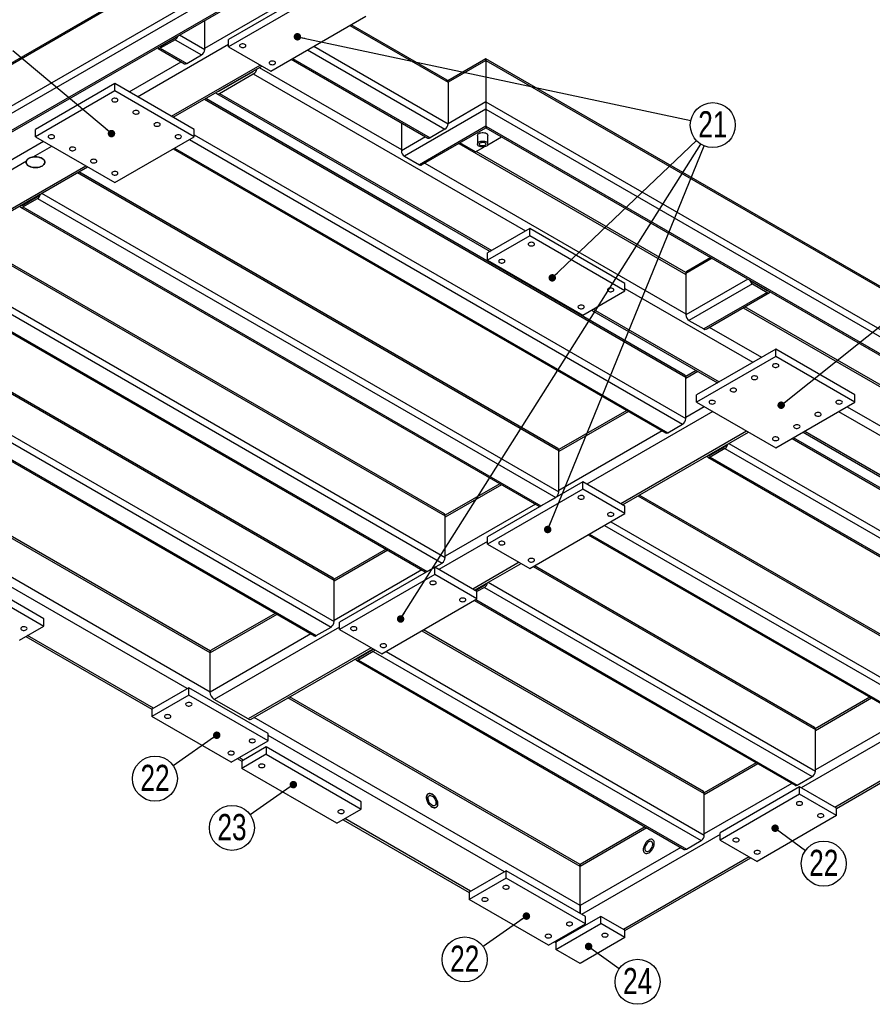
# Model space of a CAD drawing. Header units: millimetres. Extents: x 0 to 841, y 0 to 594.
# Tile 18 of 20: x 640 to 754, y 393 to 525. Entities that reach past the tile are written whole.
import ezdxf

# ---------------------------------------------------------------- set-up
doc = ezdxf.new("R2010")
doc.units = ezdxf.units.MM
doc.layers.add('NOTES', color=6, linetype='Continuous')
doc.layers.add('TRAIT-FORT', color=4, linetype='Continuous', lineweight=25)
doc.styles.add('SLDTEXTSTYLE0', font='TXT', dxfattribs={"width": 0.75})
doc.dimstyles.new('SLDDIMSTYLE2', dxfattribs={"dimtxt": 0.18, "dimasz": 1, "dimexe": 0, "dimexo": 0.0625, "dimgap": 0, "dimtad": 0, "dimtih": 1, "dimtoh": 1, "dimdec": 0, "dimrnd": 1e-09, "dimzin": 0, "dimdsep": 46, "dimtxsty": 'Standard', "dimblk1": 'DOT', "dimblk2": 'DOT', "dimsah": 1, "dimcen": 0.09, "dimadec": 0, "dimazin": 0, "dimtfac": 1, "dimtdec": 0, "dimtofl": 0, "dimtmove": 0, "dimatfit": 3, "dimldrblk": 'DOT', "dimfxl": 1, "dimfrac": 2, "dimtolj": 1, "dimtzin": 0, "dimarcsym": 0})

# ---------------------------------------------------------------- blocks, each defined once
blk = doc.blocks.new('SW_NOTE_29')
at = {"layer": 'NOTES', "color": 0}
blk.add_circle((2.18, 2.07), 3.01, dxfattribs=at)
at = {"layer": 'NOTES', "color": 0, "insert": (2.19, 3.93), "char_height": 3.5, "attachment_point": 2, "style": 'SLDTEXTSTYLE0'}
blk.add_mtext('21', dxfattribs=at)
blk = doc.blocks.new('_Dot')
at = {"color": 0, "linetype": 'ByBlock', "lineweight": -2}
blk.add_line((-0.5, 0), (-1, 0), dxfattribs=at)
at = {"color": 0, "linetype": 'ByBlock', "const_width": 0.5}
blk.add_lwpolyline([(-0.25, 0, 1), (0.25, 0, 1)], format="xyb", close=True, dxfattribs=at)
blk = doc.blocks.new('SW_NOTE_33')
at = {"layer": 'NOTES', "color": 0}
blk.add_circle((2.43, -1.77), 3.01, dxfattribs=at)
at = {"layer": 'NOTES', "color": 0, "insert": (2.44, 0.08), "char_height": 3.5, "attachment_point": 2, "style": 'SLDTEXTSTYLE0'}
blk.add_mtext('22', dxfattribs=at)
blk = doc.blocks.new('SW_NOTE_35')
at = {"layer": 'NOTES', "color": 0}
blk.add_circle((2.44, -1.76), 3.01, dxfattribs=at)
at = {"layer": 'NOTES', "color": 0, "insert": (2.45, 0.09), "char_height": 3.5, "attachment_point": 2, "style": 'SLDTEXTSTYLE0'}
blk.add_mtext('24', dxfattribs=at)
blk = doc.blocks.new('SW_NOTE_36')
at = {"layer": 'NOTES', "color": 0}
blk.add_circle((-2.46, -1.73), 3.01, dxfattribs=at)
at = {"layer": 'NOTES', "color": 0, "insert": (-2.45, 0.12), "char_height": 3.5, "attachment_point": 2, "style": 'SLDTEXTSTYLE0'}
blk.add_mtext('22', dxfattribs=at)
blk = doc.blocks.new('SW_NOTE_37')
at = {"layer": 'NOTES', "color": 0}
blk.add_circle((-2.46, -1.73), 3.01, dxfattribs=at)
at = {"layer": 'NOTES', "color": 0, "insert": (-2.45, 0.12), "char_height": 3.5, "attachment_point": 2, "style": 'SLDTEXTSTYLE0'}
blk.add_mtext('23', dxfattribs=at)
blk = doc.blocks.new('SW_NOTE_38')
at = {"layer": 'NOTES', "color": 0}
blk.add_circle((-2.46, -1.73), 3.01, dxfattribs=at)
at = {"layer": 'NOTES', "color": 0, "insert": (-2.45, 0.12), "char_height": 3.5, "attachment_point": 2, "style": 'SLDTEXTSTYLE0'}
blk.add_mtext('22', dxfattribs=at)

msp = doc.modelspace()

# ---------------------------------------------------------------- linework, layer by layer
at = {"layer": 'TRAIT-FORT', "lineweight": 25}
for p, q in [((670.81, 537.17), (579.6, 484.51)), ((670.81, 537.37), (579.84, 484.86)), ((670.81, 531.62), (579.6, 478.96)), ((670.81, 530.64), (580.44, 478.47)), ((670.81, 528.35), (584.4, 478.47)), ((680.36, 529.29), (667.63, 521.94)), ((680.36, 528.31), (667.63, 520.96)), ((585, 478.61), (670.81, 528.15)), ((664.45, 520.76), (674.03, 526.29)), ((664.45, 520.6), (664.45, 524.47)), ((673.29, 517.7), (686.02, 525.04)), ((683.84, 523.79), (697, 516.2)), ((696.87, 516.47), (684.02, 523.89)), ((658.51, 521), (660.49, 522.15)), ((660.49, 521.9), (658.51, 520.76)), ((660.49, 521.9), (664.02, 519.86)), ((661.09, 522.53), (664.45, 520.6)), ((667.63, 520.96), (667.63, 521.94)), ((655.47, 514.27), (667.63, 521.29)), ((658.21, 520.73), (661.74, 518.69)), ((658.47, 521.02), (658.51, 521)), ((658.51, 520.76), (662.04, 518.72)), ((667.63, 520.96), (673.29, 517.7)), ((678.19, 520.53), (696.57, 509.91)), ((679.04, 521.02), (697, 510.65)), ((662.04, 518.72), (664.02, 519.86)), ((676.03, 519.28), (694.29, 508.74)), ((676.21, 519.38), (694.59, 508.77)), ((702.07, 519.33), (696.96, 516.38)), ((702.07, 519.13), (697, 516.2)), ((805.62, 459.55), (702.07, 519.33)), ((702.07, 519.33), (702.07, 519.13)), ((702.07, 519.13), (702.07, 513.57)), ((702.07, 519.13), (805.87, 459.2)), ((654.34, 514.92), (661.3, 518.94)), ((659.99, 511.66), (671.87, 518.51)), ((660.23, 511.52), (672.11, 518.38)), ((670.91, 517.68), (670.95, 517.66)), ((671.75, 518.17), (690.75, 507.21)), ((666.43, 515.04), (670.95, 517.66)), ((666.43, 514.72), (670.95, 517.33)), ((670.95, 517.33), (707.37, 496.31)), ((652.43, 516.02), (641.82, 509.9)), ((652.43, 515.04), (652.43, 516.02)), ((663.03, 509.9), (652.43, 516.02)), ((666.38, 515.07), (666.43, 515.04)), ((697, 516.2), (697, 510.65)), ((652.43, 515.04), (641.82, 508.92)), ((663.03, 508.92), (652.43, 515.04)), ((664.4, 513.93), (728.79, 476.76)), ((728.67, 477.03), (664.58, 514.03)), ((666.03, 514.68), (702.61, 493.56)), ((666.43, 514.72), (702.84, 493.69)), ((702.07, 512.59), (691.18, 506.31)), ((702.07, 513.57), (697, 510.65)), ((702.07, 513.57), (702.07, 512.59)), ((702.07, 513.57), (805.87, 453.65)), ((702.07, 512.59), (702.07, 510.31)), ((702.07, 512.59), (805.02, 453.16)), ((641.82, 508.92), (641.82, 509.9)), ((663.03, 508.92), (663.03, 509.9)), ((690.75, 510.78), (690.75, 507.04)), ((702.07, 510.31), (693.16, 505.17)), ((693.46, 505.14), (702.07, 510.11)), ((696.57, 509.91), (694.59, 508.77)), ((702.07, 510.31), (702.07, 510.11)), ((702.07, 510.31), (801.06, 453.16)), ((702.07, 510.11), (800.46, 453.3)), ((641.82, 508.92), (652.43, 502.8)), ((652.43, 502.8), (663.03, 508.92)), ((662.4, 508.55), (728.37, 470.47)), ((663.03, 509.17), (728.79, 471.2)), ((693.99, 508.91), (690.75, 507.04)), ((700.92, 509.07), (700.92, 507.93)), ((702.3, 507.83), (704.15, 508.9)), ((702.32, 507.93), (702.32, 509.07)), ((613.54, 491.37), (642.88, 508.31)), ((641.52, 506.22), (644.01, 507.66)), ((660.24, 507.31), (726.09, 469.3)), ((660.42, 507.41), (726.39, 469.32)), ((698.42, 508), (728.79, 490.47)), ((700.65, 506.88), (698.57, 508.09)), ((700.65, 506.88), (701.79, 507.54)), ((691.18, 506.31), (693.16, 505.17)), ((728.81, 490.74), (700.75, 506.93)), ((620.82, 494.27), (640.6, 505.68)), ((625.35, 491.65), (648.54, 505.04)), ((625.58, 491.52), (648.77, 504.91)), ((693.9, 505.39), (728.79, 485.24)), ((647.43, 504.13), (711.82, 466.96)), ((711.7, 467.23), (647.61, 504.23)), ((640.12, 499.78), (642.1, 500.92)), ((640.12, 499.53), (642.1, 500.67)), ((642.1, 500.67), (711.4, 460.67)), ((642.62, 501.36), (711.82, 461.41)), ((639.82, 499.5), (709.12, 459.5)), ((640, 499.85), (640.12, 499.78)), ((640.12, 499.53), (709.42, 459.53)), ((707.94, 496.63), (702.28, 493.37)), ((707.94, 495.65), (707.94, 496.63)), ((720.66, 489.29), (707.94, 496.63)), ((632.23, 495.36), (696.62, 458.18)), ((696.5, 458.46), (632.4, 495.46)), ((707.94, 495.65), (702.28, 492.39)), ((720.66, 488.31), (707.94, 495.65)), ((702.28, 492.39), (702.28, 493.37)), ((732.3, 492.65), (728.79, 490.63)), ((732.12, 492.76), (728.92, 490.91)), ((626.9, 491.9), (696.2, 451.89)), ((627.42, 492.58), (696.62, 452.63)), ((702.28, 492.39), (715.01, 485.04)), ((625.59, 490.16), (693.92, 450.72)), ((625.77, 490.27), (694.22, 450.75)), ((728.79, 490.63), (728.79, 485.08)), ((720.66, 488.31), (720.66, 489.29)), ((737.1, 489.88), (728.79, 485.08)), ((737.7, 489.25), (729.22, 484.35)), ((737.7, 489.49), (739.68, 488.35)), ((737.7, 489.25), (739.68, 488.1)), ((715.01, 485.04), (720.66, 488.31)), ((720.66, 488.63), (737.78, 478.75)), ((739.68, 488.1), (731.2, 483.2)), ((731.5, 483.17), (739.98, 488.07)), ((739.72, 488.37), (739.68, 488.35)), ((618.56, 486.1), (681.77, 449.61)), ((681.65, 449.88), (618.73, 486.2)), ((763.23, 470.86), (736.7, 486.18)), ((716.19, 485.72), (733.02, 476.01)), ((716.42, 485.86), (733.25, 476.14)), ((736.47, 486.04), (766.59, 468.65)), ((729.22, 484.35), (731.2, 483.2)), ((609.77, 482.15), (679.07, 442.15)), ((610.07, 482.18), (679.37, 442.18)), ((612.05, 483.33), (681.35, 443.32)), ((613.75, 483.33), (681.77, 444.06)), ((731.94, 483.43), (738.91, 479.41)), ((740.82, 480.51), (730.21, 474.39)), ((740.82, 479.53), (730.21, 473.41)), ((740.82, 479.53), (740.82, 480.51)), ((751.42, 474.39), (740.82, 480.51)), ((751.42, 473.41), (740.82, 479.53)), ((665.16, 439.85), (600.62, 477.11)), ((665.21, 440.09), (600.85, 477.24)), ((730.16, 477.65), (728.78, 476.86)), ((730.4, 477.52), (728.79, 476.59)), ((728.79, 471.2), (728.79, 476.76)), ((665.16, 434.63), (596.09, 474.5)), ((730.21, 473.41), (730.21, 474.39)), ((751.42, 473.41), (751.42, 474.39)), ((730.21, 473.41), (740.82, 467.28)), ((740.82, 467.28), (751.42, 473.41)), ((662.11, 435.08), (597.98, 472.1)), ((720.89, 472.3), (711.81, 467.06)), ((721.12, 472.16), (711.82, 466.8)), ((732.4, 472.14), (715.57, 462.43)), ((731.27, 472.79), (728.79, 471.37)), ((749.23, 472.14), (766.06, 462.43)), ((750.36, 472.79), (766.59, 463.43)), ((726.39, 469.32), (728.37, 470.47)), ((725.65, 469.55), (711.82, 461.57)), ((736.93, 469.53), (720.1, 459.81)), ((720.33, 459.68), (737.16, 469.39)), ((744.47, 469.39), (761.3, 459.68)), ((744.71, 469.53), (761.53, 459.81)), ((734.54, 467.88), (778.29, 442.63)), ((743.01, 468.55), (778.29, 448.18)), ((778.17, 448.46), (743.18, 468.65)), ((711.82, 461.41), (711.82, 466.96)), ((731.93, 466.37), (732.05, 466.3)), ((734.03, 467.45), (732.05, 466.3)), ((734.03, 467.2), (732.05, 466.06)), ((734.03, 467.2), (777.87, 441.89)), ((731.75, 466.03), (775.59, 440.72)), ((732.05, 466.06), (775.89, 440.75)), ((703.92, 462.5), (696.61, 458.28)), ((704.15, 462.37), (696.62, 458.02)), ((715.01, 462.75), (702.28, 455.41)), ((715.01, 461.77), (715.01, 462.75)), ((720.66, 459.49), (715.01, 462.75)), ((715.01, 461.77), (702.28, 454.43)), ((720.66, 458.51), (715.01, 461.77)), ((708.68, 459.75), (696.62, 452.79)), ((709.42, 459.53), (711.4, 460.67)), ((722.38, 460.86), (761.32, 438.38)), ((761.2, 438.66), (722.56, 460.96)), ((707.94, 451.16), (720.66, 458.51)), ((720.66, 458.51), (720.66, 459.49)), ((696.62, 452.63), (696.62, 458.18)), ((718.75, 457.41), (761.32, 432.83)), ((715.93, 455.77), (758.92, 430.95)), ((717.91, 456.92), (760.9, 432.1)), ((702.28, 454.75), (695.77, 451)), ((702.28, 454.43), (702.28, 455.41)), ((715.75, 455.67), (758.62, 430.92)), ((688.72, 453.73), (681.76, 449.71)), ((688.95, 453.59), (681.77, 449.45)), ((702.28, 454.43), (707.94, 451.16)), ((694.22, 450.75), (696.2, 451.89)), ((706.52, 451.98), (700.3, 448.38)), ((700.53, 448.25), (706.76, 451.84)), ((642.95, 444.42), (630.22, 451.77)), ((630.22, 450.79), (642.95, 443.44)), ((693.48, 450.98), (681.77, 444.22)), ((695.21, 451.32), (682.48, 443.98)), ((695.21, 450.34), (695.21, 451.32)), ((700.86, 448.06), (695.21, 451.32)), ((708.36, 451.41), (746.12, 429.61)), ((745.99, 429.88), (708.54, 451.51)), ((681.77, 444.06), (681.77, 449.61)), ((695.21, 450.34), (682.48, 443)), ((700.86, 447.08), (695.21, 450.34)), ((702.37, 449.31), (746.12, 424.06)), ((701.85, 448.87), (700.65, 448.18)), ((701.85, 448.63), (700.86, 448.06)), ((700.86, 447.08), (700.86, 448.06)), ((701.85, 448.63), (745.69, 423.32)), ((688.14, 439.73), (700.86, 447.08)), ((700.55, 446.89), (743.41, 422.15)), ((700.72, 447), (743.71, 422.18)), ((642.95, 443.44), (642.95, 444.42)), ((674.1, 445.02), (665.16, 439.85)), ((673.87, 445.15), (665.32, 440.22)), ((682.48, 443), (682.48, 443.98)), ((782.54, 443.93), (744.21, 421.81)), ((639.7, 441.57), (642.95, 443.44)), ((682.48, 443.32), (665.72, 433.65)), ((679.37, 442.18), (681.35, 443.32)), ((682.48, 443), (688.14, 439.73)), ((693.51, 442.83), (731.27, 421.04)), ((731.15, 421.31), (693.69, 442.93)), ((640.53, 442.04), (657.38, 432.32)), ((657.59, 432.46), (640.76, 442.18)), ((678.63, 442.4), (665.16, 434.63)), ((686.72, 440.55), (670.25, 431.04)), ((670.65, 431), (686.96, 440.41)), ((687, 440.3), (685.03, 439.16)), ((687, 440.06), (685.03, 438.91)), ((687, 440.06), (730.85, 414.75)), ((688.7, 440.06), (731.27, 415.48)), ((665.16, 434.63), (665.16, 439.85)), ((684.73, 438.88), (728.57, 413.58)), ((684.91, 439.23), (685.03, 439.16)), ((685.03, 438.91), (728.87, 413.61)), ((662.33, 435.2), (657.38, 432.34)), ((662.33, 434.22), (662.33, 435.2)), ((672.93, 429.08), (662.33, 435.2)), ((662.33, 434.22), (657.38, 431.36)), ((672.93, 428.1), (662.33, 434.22)), ((670.25, 431.04), (665.72, 433.65)), ((714.65, 411.28), (675.57, 433.84)), ((714.65, 411.55), (675.81, 433.97)), ((753.42, 433.93), (746.11, 429.71)), ((753.65, 433.79), (746.12, 429.44)), ((657.38, 432.34), (657.38, 431.36)), ((667.98, 425.24), (657.38, 431.36)), ((714.65, 406.05), (671.05, 431.23)), ((758.18, 431.18), (746.12, 424.22)), ((746.12, 424.06), (746.12, 429.61)), ((672.93, 428.1), (672.93, 429.08)), ((704.54, 410.58), (672.93, 428.83)), ((667.98, 425.24), (672.93, 428.1)), ((672.65, 427.28), (669.4, 425.4)), ((672.65, 427.28), (672.65, 426.3)), ((685.38, 419.93), (672.65, 427.28)), ((668.81, 425.72), (669.4, 425.38)), ((669.61, 425.52), (669.04, 425.85)), ((672.65, 426.3), (669.4, 424.42)), ((672.65, 426.3), (685.38, 418.95)), ((669.4, 425.4), (669.4, 424.42)), ((682.13, 417.07), (669.4, 424.42)), ((738.21, 425.15), (731.26, 421.14)), ((738.45, 425.02), (731.27, 420.87)), ((743.71, 422.18), (745.69, 423.32)), ((756.02, 423.4), (748.74, 419.2)), ((748.95, 419.05), (756.25, 423.27)), ((742.97, 422.4), (731.27, 415.65)), ((744, 421.93), (733.39, 415.81)), ((744, 420.95), (744, 421.93)), ((748.95, 419.08), (744, 421.93)), ((731.27, 415.48), (731.27, 421.04)), ((744, 420.95), (733.39, 414.83)), ((748.95, 418.1), (744, 420.95)), ((682.13, 417.07), (685.38, 418.95)), ((685.38, 418.95), (685.38, 419.93)), ((748.95, 418.1), (748.95, 419.08)), ((700.02, 407.97), (683.19, 417.69)), ((748.95, 418.1), (738.34, 411.97)), ((682.95, 417.55), (699.8, 407.82)), ((723.36, 416.58), (714.65, 411.55)), ((723.6, 416.44), (714.65, 411.28)), ((733.39, 415.56), (714.86, 404.87)), ((733.39, 414.83), (733.39, 415.81)), ((728.12, 413.83), (714.65, 406.05)), ((728.87, 413.61), (730.85, 414.75)), ((733.39, 414.83), (738.34, 411.97)), ((737.28, 412.58), (720.45, 402.87)), ((720.66, 402.72), (737.51, 412.45)), ((714.65, 411.28), (714.65, 411.55)), ((714.65, 411.55), (714.65, 411.28)), ((714.65, 406.05), (714.65, 411.28)), ((704.75, 410.71), (699.8, 407.85)), ((704.75, 409.73), (699.8, 406.87)), ((704.75, 409.73), (704.75, 410.71)), ((715.36, 404.58), (704.75, 410.71)), ((715.36, 403.6), (704.75, 409.73)), ((699.8, 407.85), (699.8, 406.87)), ((710.41, 400.75), (699.8, 406.87)), ((714.65, 404.99), (714.65, 406.05)), ((714.65, 406.05), (714.65, 404.99)), ((717.41, 404.62), (711.4, 401.15)), ((715.36, 403.6), (715.36, 404.58)), ((717.41, 403.64), (717.41, 404.62)), ((720.66, 402.75), (717.41, 404.62)), ((710.41, 400.75), (715.36, 403.6)), ((711.4, 400.17), (717.41, 403.64)), ((714.65, 403.03), (714.65, 403.2)), ((720.66, 401.77), (717.41, 403.64)), ((720.66, 401.77), (714.65, 398.3)), ((720.66, 401.77), (720.66, 402.75)), ((711.24, 401.22), (711.4, 401.13)), ((711.4, 401.15), (711.4, 400.17)), ((711.61, 401.28), (711.47, 401.36)), ((714.65, 398.3), (711.4, 400.17))]:
    msp.add_line(p, q, dxfattribs=at)
at = {"layer": 'TRAIT-FORT', "lineweight": 25, "flags": 128}
for points in [[(669.24, 521.26), (669.16, 521.2), (669.12, 521.13), (669.12, 521.06), (669.15, 520.99), (669.22, 520.93), (669.31, 520.88), (669.43, 520.85), (669.56, 520.84), (669.68, 520.85), (669.79, 520.89), (669.88, 520.94), (669.94, 521), (669.96, 521.08), (669.95, 521.15), (669.9, 521.22), (669.82, 521.27), (669.71, 521.31), (669.59, 521.33), (669.46, 521.33), (669.34, 521.3), (669.24, 521.26)], [(673.2, 518.97), (673.12, 518.91), (673.08, 518.84), (673.08, 518.77), (673.11, 518.7), (673.18, 518.64), (673.27, 518.59), (673.39, 518.56), (673.52, 518.55), (673.64, 518.57), (673.75, 518.6), (673.84, 518.65), (673.9, 518.72), (673.92, 518.79), (673.91, 518.86), (673.86, 518.93), (673.78, 518.99), (673.67, 519.02), (673.55, 519.04), (673.42, 519.04), (673.3, 519.02), (673.2, 518.97)], [(652.13, 513.65), (652.23, 513.6), (652.35, 513.58), (652.48, 513.58), (652.6, 513.59), (652.7, 513.63), (652.79, 513.69), (652.84, 513.76), (652.85, 513.83), (652.83, 513.9), (652.77, 513.96), (652.68, 514.02), (652.57, 514.05), (652.44, 514.06), (652.32, 514.06), (652.2, 514.03), (652.11, 513.98), (652.04, 513.92), (652.01, 513.85), (652.01, 513.77), (652.05, 513.7), (652.13, 513.65)], [(654.96, 512.01), (655.06, 511.97), (655.18, 511.95), (655.3, 511.94), (655.43, 511.96), (655.53, 512), (655.62, 512.06), (655.67, 512.12), (655.68, 512.2), (655.66, 512.27), (655.6, 512.33), (655.51, 512.38), (655.4, 512.42), (655.27, 512.43), (655.15, 512.42), (655.03, 512.39), (654.93, 512.35), (654.87, 512.28), (654.83, 512.21), (654.84, 512.14), (654.88, 512.07), (654.96, 512.01)], [(657.78, 510.38), (657.89, 510.34), (658.01, 510.31), (658.13, 510.31), (658.25, 510.33), (658.36, 510.37), (658.44, 510.42), (658.49, 510.49), (658.51, 510.56), (658.49, 510.63), (658.43, 510.7), (658.34, 510.75), (658.22, 510.78), (658.1, 510.8), (657.97, 510.79), (657.86, 510.76), (657.76, 510.71), (657.69, 510.65), (657.66, 510.58), (657.67, 510.51), (657.71, 510.44), (657.78, 510.38)], [(643.64, 508.75), (643.74, 508.7), (643.86, 508.68), (643.99, 508.68), (644.11, 508.7), (644.22, 508.73), (644.3, 508.79), (644.35, 508.86), (644.37, 508.93), (644.34, 509), (644.28, 509.07), (644.19, 509.12), (644.08, 509.15), (643.96, 509.17), (643.83, 509.16), (643.72, 509.13), (643.62, 509.08), (643.55, 509.02), (643.52, 508.95), (643.52, 508.87), (643.57, 508.81), (643.64, 508.75)], [(660.61, 508.75), (660.71, 508.7), (660.83, 508.68), (660.96, 508.68), (661.08, 508.7), (661.19, 508.73), (661.27, 508.79), (661.32, 508.86), (661.34, 508.93), (661.31, 509), (661.25, 509.07), (661.17, 509.12), (661.05, 509.15), (660.93, 509.17), (660.8, 509.16), (660.69, 509.13), (660.59, 509.08), (660.52, 509.02), (660.49, 508.95), (660.5, 508.87), (660.54, 508.81), (660.61, 508.75)], [(700.92, 509.07), (700.93, 509.12), (700.96, 509.21), (701.03, 509.29), (701.13, 509.36), (701.25, 509.42), (701.39, 509.46), (701.54, 509.48), (701.7, 509.48), (701.85, 509.46), (702, 509.42), (702.12, 509.36), (702.22, 509.29), (702.28, 509.21), (702.32, 509.12), (702.32, 509.07)], [(646.47, 507.11), (646.57, 507.07), (646.69, 507.05), (646.82, 507.04), (646.94, 507.06), (647.05, 507.1), (647.13, 507.16), (647.18, 507.22), (647.2, 507.3), (647.17, 507.37), (647.11, 507.43), (647.02, 507.49), (646.91, 507.52), (646.79, 507.53), (646.66, 507.52), (646.54, 507.5), (646.45, 507.45), (646.38, 507.39), (646.35, 507.32), (646.35, 507.24), (646.39, 507.17), (646.47, 507.11)], [(702.12, 507.65), (702, 507.59), (701.85, 507.55), (701.7, 507.53), (701.54, 507.53), (701.39, 507.55), (701.25, 507.59), (701.13, 507.65), (701.03, 507.72), (700.96, 507.8), (700.93, 507.89), (700.93, 507.98), (700.96, 508.06), (701.03, 508.15), (701.13, 508.22), (701.25, 508.27), (701.39, 508.31), (701.54, 508.33), (701.7, 508.33), (701.85, 508.31), (702, 508.27), (702.12, 508.22), (702.22, 508.15), (702.28, 508.06), (702.32, 507.98), (702.32, 507.89), (702.28, 507.8), (702.22, 507.72), (702.12, 507.65)], [(701.92, 507.76), (701.82, 507.71), (701.7, 507.69), (701.58, 507.69), (701.45, 507.71), (701.35, 507.74), (701.26, 507.8), (701.21, 507.87), (701.2, 507.94), (701.22, 508.01), (701.28, 508.08), (701.37, 508.13), (701.48, 508.16), (701.61, 508.18), (701.73, 508.17), (701.85, 508.14), (701.95, 508.09), (702.01, 508.03), (702.05, 507.96), (702.04, 507.89), (702, 507.82), (701.92, 507.76)], [(642.7, 505), (642.83, 505.1), (642.94, 505.2), (643.02, 505.32), (643.06, 505.44), (643.06, 505.56), (643.03, 505.68), (642.96, 505.8), (642.86, 505.91), (642.73, 506), (642.58, 506.09), (642.4, 506.15), (642.2, 506.2), (642, 506.23), (641.79, 506.24), (641.58, 506.22), (641.37, 506.19), (641.18, 506.14), (641.01, 506.07), (640.86, 505.98), (640.74, 505.88), (640.64, 505.77), (640.59, 505.65), (640.56, 505.53), (640.58, 505.41), (640.63, 505.29), (640.71, 505.18), (640.82, 505.07), (640.97, 504.98), (641.14, 504.91), (641.32, 504.85), (641.52, 504.81), (641.73, 504.79), (641.95, 504.8), (642.15, 504.82), (642.35, 504.86), (642.54, 504.93), (642.7, 505)], [(641.52, 506.22), (641.73, 506.24), (641.95, 506.23), (642.16, 506.21), (642.36, 506.16), (642.55, 506.1), (642.71, 506.02), (642.85, 505.92), (642.95, 505.81), (643.02, 505.69), (643.06, 505.57), (643.06, 505.45), (643.02, 505.32), (642.94, 505.21), (642.84, 505.1), (642.7, 505), (642.53, 504.92), (642.35, 504.86), (642.14, 504.82), (641.93, 504.8), (641.71, 504.8), (641.5, 504.82), (641.3, 504.86), (641.11, 504.92), (640.94, 505), (640.8, 505.09), (640.69, 505.2), (640.61, 505.31), (640.57, 505.44), (640.57, 505.56), (640.6, 505.68)], [(649.3, 505.48), (649.4, 505.44), (649.52, 505.41), (649.65, 505.41), (649.77, 505.43), (649.88, 505.47), (649.96, 505.52), (650.01, 505.59), (650.02, 505.66), (650, 505.74), (649.94, 505.8), (649.85, 505.85), (649.74, 505.89), (649.61, 505.9), (649.49, 505.89), (649.37, 505.86), (649.28, 505.81), (649.21, 505.75), (649.18, 505.68), (649.18, 505.61), (649.22, 505.54), (649.3, 505.48)], [(652.13, 503.85), (652.23, 503.81), (652.35, 503.78), (652.48, 503.78), (652.6, 503.8), (652.7, 503.84), (652.79, 503.89), (652.84, 503.96), (652.85, 504.03), (652.83, 504.1), (652.77, 504.17), (652.68, 504.22), (652.57, 504.25), (652.44, 504.27), (652.32, 504.26), (652.2, 504.23), (652.11, 504.18), (652.04, 504.12), (652.01, 504.05), (652.01, 503.98), (652.05, 503.91), (652.13, 503.85)], [(639.71, 499.68), (639.73, 499.61), (639.77, 499.55), (639.82, 499.5), (639.89, 499.48), (639.96, 499.48), (640.04, 499.49), (640.12, 499.53)], [(707.85, 494.38), (707.95, 494.33), (708.07, 494.31), (708.2, 494.31), (708.32, 494.33), (708.42, 494.37), (708.51, 494.42), (708.56, 494.49), (708.57, 494.56), (708.55, 494.63), (708.49, 494.7), (708.4, 494.75), (708.29, 494.78), (708.16, 494.8), (708.04, 494.79), (707.92, 494.76), (707.83, 494.71), (707.76, 494.65), (707.73, 494.58), (707.73, 494.51), (707.77, 494.44), (707.85, 494.38)], [(703.89, 492.09), (703.99, 492.05), (704.11, 492.02), (704.24, 492.02), (704.36, 492.04), (704.46, 492.08), (704.55, 492.14), (704.6, 492.2), (704.61, 492.28), (704.59, 492.35), (704.53, 492.41), (704.44, 492.46), (704.33, 492.5), (704.2, 492.51), (704.08, 492.5), (703.96, 492.47), (703.87, 492.43), (703.8, 492.36), (703.77, 492.29), (703.77, 492.22), (703.81, 492.15), (703.89, 492.09)], [(718.45, 488.26), (718.56, 488.21), (718.68, 488.19), (718.8, 488.18), (718.92, 488.2), (719.03, 488.24), (719.11, 488.3), (719.16, 488.37), (719.18, 488.44), (719.16, 488.51), (719.1, 488.57), (719.01, 488.63), (718.89, 488.66), (718.77, 488.67), (718.64, 488.67), (718.53, 488.64), (718.43, 488.59), (718.36, 488.53), (718.33, 488.46), (718.34, 488.38), (718.38, 488.31), (718.45, 488.26)], [(714.49, 485.97), (714.6, 485.93), (714.72, 485.9), (714.84, 485.9), (714.96, 485.92), (715.07, 485.96), (715.15, 486.01), (715.2, 486.08), (715.22, 486.15), (715.2, 486.22), (715.14, 486.29), (715.05, 486.34), (714.93, 486.37), (714.81, 486.39), (714.68, 486.38), (714.57, 486.35), (714.47, 486.3), (714.4, 486.24), (714.37, 486.17), (714.38, 486.1), (714.42, 486.03), (714.49, 485.97)], [(740.52, 478.13), (740.62, 478.09), (740.74, 478.06), (740.86, 478.06), (740.99, 478.08), (741.09, 478.12), (741.18, 478.17), (741.23, 478.24), (741.24, 478.31), (741.22, 478.39), (741.16, 478.45), (741.07, 478.5), (740.96, 478.54), (740.83, 478.55), (740.71, 478.54), (740.59, 478.51), (740.49, 478.47), (740.43, 478.4), (740.39, 478.33), (740.4, 478.26), (740.44, 478.19), (740.52, 478.13)], [(737.69, 476.5), (737.79, 476.46), (737.91, 476.43), (738.03, 476.43), (738.16, 476.45), (738.26, 476.49), (738.35, 476.54), (738.4, 476.61), (738.41, 476.68), (738.39, 476.75), (738.33, 476.82), (738.24, 476.87), (738.13, 476.9), (738, 476.92), (737.88, 476.91), (737.76, 476.88), (737.67, 476.83), (737.6, 476.77), (737.57, 476.7), (737.57, 476.63), (737.61, 476.56), (737.69, 476.5)], [(734.86, 474.87), (734.96, 474.82), (735.08, 474.8), (735.21, 474.8), (735.33, 474.81), (735.44, 474.85), (735.52, 474.91), (735.57, 474.98), (735.58, 475.05), (735.56, 475.12), (735.5, 475.19), (735.41, 475.24), (735.3, 475.27), (735.17, 475.28), (735.05, 475.28), (734.93, 475.25), (734.84, 475.2), (734.77, 475.14), (734.74, 475.07), (734.74, 474.99), (734.78, 474.92), (734.86, 474.87)], [(732.03, 473.23), (732.13, 473.19), (732.25, 473.17), (732.38, 473.16), (732.5, 473.18), (732.61, 473.22), (732.69, 473.28), (732.74, 473.34), (732.76, 473.42), (732.73, 473.49), (732.67, 473.55), (732.58, 473.6), (732.47, 473.64), (732.35, 473.65), (732.22, 473.64), (732.1, 473.61), (732.01, 473.57), (731.94, 473.5), (731.91, 473.43), (731.91, 473.36), (731.95, 473.29), (732.03, 473.23)], [(749, 473.23), (749.1, 473.19), (749.22, 473.17), (749.35, 473.16), (749.47, 473.18), (749.58, 473.22), (749.66, 473.28), (749.71, 473.34), (749.73, 473.42), (749.7, 473.49), (749.64, 473.55), (749.55, 473.6), (749.44, 473.64), (749.32, 473.65), (749.19, 473.64), (749.07, 473.61), (748.98, 473.57), (748.91, 473.5), (748.88, 473.43), (748.88, 473.36), (748.93, 473.29), (749, 473.23)], [(746.17, 471.6), (746.27, 471.56), (746.39, 471.53), (746.52, 471.53), (746.64, 471.55), (746.75, 471.59), (746.83, 471.64), (746.88, 471.71), (746.9, 471.78), (746.87, 471.86), (746.81, 471.92), (746.73, 471.97), (746.61, 472.01), (746.49, 472.02), (746.36, 472.01), (746.25, 471.98), (746.15, 471.93), (746.08, 471.87), (746.05, 471.8), (746.06, 471.73), (746.1, 471.66), (746.17, 471.6)], [(743.34, 469.97), (743.45, 469.92), (743.57, 469.9), (743.69, 469.9), (743.81, 469.92), (743.92, 469.96), (744, 470.01), (744.05, 470.08), (744.07, 470.15), (744.05, 470.22), (743.99, 470.29), (743.9, 470.34), (743.78, 470.37), (743.66, 470.39), (743.53, 470.38), (743.42, 470.35), (743.32, 470.3), (743.25, 470.24), (743.22, 470.17), (743.23, 470.1), (743.27, 470.03), (743.34, 469.97)], [(740.52, 468.33), (740.62, 468.29), (740.74, 468.27), (740.86, 468.26), (740.99, 468.28), (741.09, 468.32), (741.18, 468.38), (741.23, 468.44), (741.24, 468.52), (741.22, 468.59), (741.16, 468.65), (741.07, 468.71), (740.96, 468.74), (740.83, 468.75), (740.71, 468.75), (740.59, 468.72), (740.49, 468.67), (740.43, 468.61), (740.39, 468.54), (740.4, 468.46), (740.44, 468.39), (740.52, 468.33)], [(732.05, 466.06), (731.96, 466.02), (731.89, 466), (731.81, 466.01), (731.75, 466.03), (731.69, 466.07), (731.66, 466.14), (731.63, 466.2)], [(714.49, 460.84), (714.42, 460.79), (714.38, 460.72), (714.37, 460.64), (714.4, 460.57), (714.47, 460.51), (714.57, 460.46), (714.68, 460.43), (714.81, 460.43), (714.93, 460.44), (715.05, 460.47), (715.14, 460.53), (715.2, 460.59), (715.22, 460.66), (715.2, 460.73), (715.15, 460.8), (715.07, 460.86), (714.96, 460.9), (714.84, 460.91), (714.72, 460.91), (714.6, 460.89), (714.49, 460.84)], [(718.45, 458.56), (718.38, 458.5), (718.34, 458.43), (718.33, 458.36), (718.36, 458.29), (718.43, 458.22), (718.53, 458.18), (718.64, 458.15), (718.77, 458.14), (718.89, 458.15), (719.01, 458.19), (719.1, 458.24), (719.16, 458.3), (719.18, 458.38), (719.16, 458.45), (719.11, 458.52), (719.03, 458.57), (718.92, 458.61), (718.8, 458.63), (718.68, 458.63), (718.56, 458.6), (718.45, 458.56)], [(703.89, 454.72), (703.81, 454.66), (703.77, 454.59), (703.77, 454.52), (703.8, 454.45), (703.87, 454.39), (703.96, 454.34), (704.08, 454.31), (704.2, 454.3), (704.33, 454.32), (704.44, 454.35), (704.53, 454.4), (704.59, 454.47), (704.61, 454.54), (704.6, 454.61), (704.55, 454.68), (704.46, 454.73), (704.36, 454.77), (704.24, 454.79), (704.11, 454.79), (703.99, 454.76), (703.89, 454.72)], [(707.85, 452.44), (707.77, 452.38), (707.73, 452.31), (707.73, 452.23), (707.76, 452.16), (707.83, 452.1), (707.92, 452.05), (708.04, 452.02), (708.16, 452.02), (708.29, 452.03), (708.4, 452.06), (708.49, 452.12), (708.55, 452.18), (708.57, 452.25), (708.56, 452.33), (708.51, 452.39), (708.42, 452.45), (708.32, 452.49), (708.2, 452.51), (708.07, 452.5), (707.95, 452.48), (707.85, 452.44)], [(694.69, 449.41), (694.62, 449.36), (694.58, 449.29), (694.57, 449.21), (694.61, 449.14), (694.67, 449.08), (694.77, 449.03), (694.89, 449), (695.01, 449), (695.14, 449.01), (695.25, 449.04), (695.34, 449.1), (695.4, 449.16), (695.42, 449.23), (695.41, 449.3), (695.36, 449.37), (695.27, 449.43), (695.17, 449.47), (695.04, 449.48), (694.92, 449.48), (694.8, 449.46), (694.69, 449.41)], [(698.65, 447.13), (698.58, 447.07), (698.54, 447), (698.53, 446.93), (698.57, 446.86), (698.63, 446.8), (698.73, 446.75), (698.85, 446.72), (698.97, 446.71), (699.1, 446.72), (699.21, 446.76), (699.3, 446.81), (699.36, 446.87), (699.38, 446.95), (699.37, 447.02), (699.31, 447.09), (699.23, 447.14), (699.13, 447.18), (699, 447.2), (698.88, 447.2), (698.76, 447.17), (698.65, 447.13)], [(639.96, 442.94), (640.07, 442.9), (640.19, 442.88), (640.31, 442.87), (640.44, 442.89), (640.54, 442.93), (640.63, 442.99), (640.68, 443.05), (640.69, 443.13), (640.67, 443.2), (640.61, 443.26), (640.52, 443.32), (640.41, 443.35), (640.28, 443.36), (640.16, 443.36), (640.04, 443.33), (639.94, 443.28), (639.88, 443.22), (639.84, 443.15), (639.85, 443.07), (639.89, 443), (639.96, 442.94)], [(684.09, 443.29), (684.01, 443.23), (683.97, 443.16), (683.97, 443.09), (684, 443.02), (684.07, 442.96), (684.16, 442.91), (684.28, 442.88), (684.4, 442.87), (684.53, 442.89), (684.64, 442.92), (684.73, 442.97), (684.79, 443.04), (684.81, 443.11), (684.8, 443.18), (684.75, 443.25), (684.67, 443.3), (684.56, 443.34), (684.44, 443.36), (684.31, 443.36), (684.19, 443.33), (684.09, 443.29)], [(687.07, 440.35), (687.05, 440.33), (687, 440.3)], [(688.05, 441.01), (687.97, 440.95), (687.93, 440.88), (687.93, 440.8), (687.96, 440.73), (688.03, 440.67), (688.12, 440.62), (688.24, 440.6), (688.36, 440.59), (688.49, 440.6), (688.6, 440.63), (688.69, 440.69), (688.75, 440.75), (688.77, 440.82), (688.76, 440.9), (688.71, 440.96), (688.63, 441.02), (688.52, 441.06), (688.4, 441.08), (688.27, 441.07), (688.15, 441.05), (688.05, 441.01)], [(685.03, 438.91), (684.94, 438.88), (684.86, 438.86), (684.79, 438.86), (684.73, 438.88), (684.67, 438.93), (684.63, 438.99), (684.61, 439.06)], [(662.03, 432.82), (662.13, 432.78), (662.25, 432.75), (662.37, 432.75), (662.5, 432.77), (662.6, 432.81), (662.69, 432.86), (662.74, 432.93), (662.75, 433), (662.73, 433.08), (662.67, 433.14), (662.58, 433.19), (662.47, 433.23), (662.34, 433.24), (662.22, 433.23), (662.1, 433.2), (662, 433.15), (661.94, 433.09), (661.9, 433.02), (661.91, 432.95), (661.95, 432.88), (662.03, 432.82)], [(659.2, 431.19), (659.3, 431.14), (659.42, 431.12), (659.55, 431.12), (659.67, 431.14), (659.78, 431.18), (659.86, 431.23), (659.91, 431.3), (659.92, 431.37), (659.9, 431.44), (659.84, 431.51), (659.75, 431.56), (659.64, 431.59), (659.51, 431.61), (659.39, 431.6), (659.27, 431.57), (659.18, 431.52), (659.11, 431.46), (659.08, 431.39), (659.08, 431.32), (659.12, 431.25), (659.2, 431.19)], [(670.51, 427.92), (670.61, 427.88), (670.73, 427.86), (670.86, 427.85), (670.98, 427.87), (671.09, 427.91), (671.17, 427.97), (671.22, 428.03), (671.24, 428.11), (671.21, 428.18), (671.15, 428.24), (671.06, 428.29), (670.95, 428.33), (670.83, 428.34), (670.7, 428.33), (670.59, 428.3), (670.49, 428.26), (670.42, 428.19), (670.39, 428.12), (670.39, 428.05), (670.44, 427.98), (670.51, 427.92)], [(667.68, 426.29), (667.79, 426.25), (667.9, 426.22), (668.03, 426.22), (668.15, 426.24), (668.26, 426.28), (668.34, 426.33), (668.39, 426.4), (668.41, 426.47), (668.38, 426.54), (668.33, 426.61), (668.24, 426.66), (668.12, 426.69), (668, 426.71), (667.87, 426.7), (667.76, 426.67), (667.66, 426.62), (667.59, 426.56), (667.56, 426.49), (667.57, 426.42), (667.61, 426.35), (667.68, 426.29)], [(671.78, 424.58), (671.89, 424.53), (672.01, 424.51), (672.13, 424.51), (672.25, 424.52), (672.36, 424.56), (672.44, 424.62), (672.5, 424.69), (672.51, 424.76), (672.49, 424.83), (672.43, 424.89), (672.34, 424.95), (672.23, 424.98), (672.1, 424.99), (671.98, 424.99), (671.86, 424.96), (671.76, 424.91), (671.7, 424.85), (671.66, 424.78), (671.67, 424.7), (671.71, 424.63), (671.78, 424.58)], [(694.85, 420.95), (694.72, 421.02), (694.59, 421.05), (694.46, 421.05), (694.35, 421.02), (694.26, 420.95), (694.19, 420.86), (694.14, 420.74), (694.11, 420.6), (694.11, 420.44), (694.14, 420.27), (694.19, 420.1), (694.26, 419.92), (694.35, 419.75), (694.46, 419.59), (694.59, 419.45), (694.72, 419.33), (694.85, 419.24), (694.99, 419.17), (695.12, 419.14), (695.24, 419.14), (695.35, 419.17), (695.45, 419.24), (695.52, 419.33), (695.57, 419.45), (695.59, 419.59), (695.59, 419.75), (695.57, 419.92), (695.52, 420.09), (695.45, 420.27), (695.35, 420.44), (695.24, 420.6), (695.12, 420.74), (694.99, 420.86), (694.85, 420.95)], [(694.85, 420.95), (694.99, 420.86), (695.12, 420.74), (695.24, 420.6), (695.35, 420.44), (695.45, 420.27), (695.52, 420.09), (695.57, 419.92), (695.59, 419.75), (695.59, 419.59), (695.57, 419.45), (695.52, 419.33), (695.45, 419.24), (695.35, 419.17), (695.24, 419.14), (695.12, 419.14), (694.99, 419.17), (694.85, 419.24), (694.72, 419.33), (694.59, 419.45), (694.46, 419.59), (694.35, 419.75), (694.26, 419.92), (694.19, 420.1), (694.14, 420.27), (694.11, 420.44), (694.11, 420.6), (694.14, 420.74), (694.19, 420.86), (694.26, 420.95), (694.35, 421.02), (694.46, 421.05), (694.59, 421.05), (694.72, 421.02), (694.85, 420.95)], [(694.85, 420.71), (694.97, 420.63), (695.08, 420.52), (695.17, 420.4), (695.26, 420.26), (695.32, 420.11), (695.36, 419.96), (695.38, 419.82), (695.38, 419.69), (695.35, 419.58), (695.29, 419.5), (695.22, 419.44), (695.13, 419.41), (695.02, 419.42), (694.91, 419.45), (694.8, 419.52), (694.68, 419.61), (694.58, 419.73), (694.49, 419.86), (694.41, 420.01), (694.36, 420.15), (694.33, 420.3), (694.32, 420.43), (694.34, 420.55), (694.39, 420.65), (694.45, 420.73), (694.53, 420.77), (694.63, 420.78), (694.74, 420.76), (694.85, 420.71)], [(743.7, 419.55), (743.8, 419.51), (743.92, 419.49), (744.05, 419.48), (744.17, 419.5), (744.27, 419.54), (744.36, 419.6), (744.41, 419.66), (744.42, 419.74), (744.4, 419.81), (744.34, 419.87), (744.25, 419.93), (744.14, 419.96), (744.01, 419.97), (743.89, 419.96), (743.77, 419.94), (743.68, 419.89), (743.61, 419.83), (743.58, 419.76), (743.58, 419.68), (743.62, 419.61), (743.7, 419.55)], [(682.39, 418.45), (682.49, 418.41), (682.61, 418.38), (682.74, 418.38), (682.86, 418.4), (682.97, 418.44), (683.05, 418.5), (683.1, 418.56), (683.12, 418.63), (683.09, 418.71), (683.03, 418.77), (682.94, 418.82), (682.83, 418.86), (682.71, 418.87), (682.58, 418.86), (682.47, 418.83), (682.37, 418.79), (682.3, 418.72), (682.27, 418.65), (682.27, 418.58), (682.32, 418.51), (682.39, 418.45)], [(746.53, 417.92), (746.63, 417.88), (746.75, 417.85), (746.87, 417.85), (747, 417.87), (747.1, 417.91), (747.19, 417.96), (747.24, 418.03), (747.25, 418.1), (747.23, 418.18), (747.17, 418.24), (747.08, 418.29), (746.97, 418.33), (746.84, 418.34), (746.72, 418.33), (746.6, 418.3), (746.5, 418.26), (746.44, 418.19), (746.4, 418.12), (746.41, 418.05), (746.45, 417.98), (746.53, 417.92)], [(735.21, 414.66), (735.31, 414.61), (735.43, 414.59), (735.56, 414.59), (735.68, 414.6), (735.79, 414.64), (735.87, 414.7), (735.92, 414.77), (735.94, 414.84), (735.91, 414.91), (735.85, 414.98), (735.76, 415.03), (735.65, 415.06), (735.53, 415.07), (735.4, 415.07), (735.29, 415.04), (735.19, 414.99), (735.12, 414.93), (735.09, 414.86), (735.09, 414.78), (735.14, 414.71), (735.21, 414.66)], [(723.85, 414.83), (723.71, 414.74), (723.58, 414.62), (723.45, 414.48), (723.35, 414.32), (723.25, 414.15), (723.18, 413.97), (723.13, 413.8), (723.11, 413.63), (723.11, 413.47), (723.13, 413.33), (723.18, 413.21), (723.25, 413.11), (723.35, 413.05), (723.45, 413.02), (723.58, 413.02), (723.71, 413.05), (723.85, 413.12), (723.98, 413.21), (724.11, 413.33), (724.24, 413.47), (724.35, 413.63), (724.44, 413.8), (724.51, 413.97), (724.56, 414.15), (724.58, 414.32), (724.58, 414.48), (724.56, 414.62), (724.51, 414.74), (724.44, 414.83), (724.35, 414.9), (724.24, 414.93), (724.11, 414.93), (723.98, 414.89), (723.85, 414.83)], [(723.85, 414.83), (723.71, 414.74), (723.58, 414.62), (723.45, 414.48), (723.35, 414.32), (723.25, 414.15), (723.18, 413.97), (723.13, 413.8), (723.11, 413.63), (723.11, 413.47), (723.13, 413.33), (723.18, 413.21), (723.25, 413.11), (723.35, 413.05), (723.45, 413.02), (723.58, 413.02), (723.71, 413.05), (723.85, 413.12), (723.98, 413.21), (724.11, 413.33), (724.24, 413.47), (724.35, 413.63), (724.44, 413.8), (724.51, 413.97), (724.56, 414.15), (724.58, 414.32), (724.58, 414.48), (724.56, 414.62), (724.51, 414.74), (724.44, 414.83), (724.35, 414.9), (724.24, 414.93), (724.11, 414.93), (723.98, 414.89), (723.85, 414.83)], [(723.85, 414.59), (723.73, 414.51), (723.62, 414.4), (723.52, 414.28), (723.44, 414.14), (723.38, 413.99), (723.33, 413.84), (723.32, 413.7), (723.32, 413.57), (723.35, 413.46), (723.41, 413.38), (723.48, 413.32), (723.57, 413.29), (723.68, 413.29), (723.79, 413.33), (723.9, 413.4), (724.01, 413.49), (724.12, 413.61), (724.21, 413.74), (724.28, 413.88), (724.34, 414.03), (724.37, 414.18), (724.37, 414.31), (724.36, 414.43), (724.31, 414.53), (724.25, 414.6), (724.17, 414.65), (724.07, 414.66), (723.96, 414.64), (723.85, 414.59)], [(738.04, 413.02), (738.14, 412.98), (738.26, 412.96), (738.39, 412.95), (738.51, 412.97), (738.62, 413.01), (738.7, 413.07), (738.75, 413.13), (738.77, 413.21), (738.74, 413.28), (738.68, 413.34), (738.59, 413.39), (738.48, 413.43), (738.36, 413.44), (738.23, 413.43), (738.11, 413.4), (738.02, 413.36), (737.95, 413.29), (737.92, 413.22), (737.92, 413.15), (737.97, 413.08), (738.04, 413.02)], [(704.45, 408.33), (704.55, 408.29), (704.67, 408.26), (704.8, 408.26), (704.92, 408.28), (705.03, 408.32), (705.11, 408.37), (705.16, 408.44), (705.18, 408.51), (705.15, 408.58), (705.1, 408.65), (705.01, 408.7), (704.89, 408.73), (704.77, 408.75), (704.64, 408.74), (704.53, 408.71), (704.43, 408.66), (704.36, 408.6), (704.33, 408.53), (704.34, 408.46), (704.38, 408.39), (704.45, 408.33)], [(701.62, 406.7), (701.73, 406.65), (701.85, 406.63), (701.97, 406.63), (702.09, 406.64), (702.2, 406.68), (702.28, 406.74), (702.34, 406.81), (702.35, 406.88), (702.33, 406.95), (702.27, 407.02), (702.18, 407.07), (702.07, 407.1), (701.94, 407.11), (701.81, 407.11), (701.7, 407.08), (701.6, 407.03), (701.54, 406.97), (701.5, 406.9), (701.51, 406.82), (701.55, 406.75), (701.62, 406.7)], [(712.94, 403.43), (713.04, 403.39), (713.16, 403.36), (713.29, 403.36), (713.41, 403.38), (713.52, 403.42), (713.6, 403.47), (713.65, 403.54), (713.66, 403.61), (713.64, 403.68), (713.58, 403.75), (713.49, 403.8), (713.38, 403.84), (713.25, 403.85), (713.13, 403.84), (713.01, 403.81), (712.92, 403.76), (712.85, 403.7), (712.82, 403.63), (712.82, 403.56), (712.86, 403.49), (712.94, 403.43)], [(710.11, 401.8), (710.21, 401.75), (710.33, 401.73), (710.46, 401.73), (710.58, 401.75), (710.69, 401.79), (710.77, 401.84), (710.82, 401.91), (710.83, 401.98), (710.81, 402.05), (710.75, 402.12), (710.66, 402.17), (710.55, 402.2), (710.43, 402.22), (710.3, 402.21), (710.18, 402.18), (710.09, 402.13), (710.02, 402.07), (709.99, 402), (709.99, 401.93), (710.03, 401.86), (710.11, 401.8)], [(717.68, 402.27), (717.6, 402.21), (717.56, 402.14), (717.55, 402.07), (717.59, 402), (717.65, 401.93), (717.75, 401.89), (717.87, 401.86), (717.99, 401.85), (718.12, 401.86), (718.23, 401.9), (718.32, 401.95), (718.38, 402.01), (718.4, 402.08), (718.39, 402.16), (718.34, 402.22), (718.25, 402.28), (718.15, 402.32), (718.02, 402.34), (717.9, 402.33), (717.78, 402.31), (717.68, 402.27)]]:
    msp.add_lwpolyline(points, dxfattribs=at)
at = {"layer": 'TRAIT-FORT', "lineweight": 25}
for centre, radius, start, end in [((659.99, 522.68), 0.928, 302.6962, 343.029), ((660.27, 522.5), 0.414, 301.6608, 324.2411), ((658.34, 520.96), 0.259, 211.4558, 309.7085), ((658.42, 521.14), 0.166, 261.0531, 304.1615), ((663.53, 520.64), 0.922, 302.6055, 357.3945), ((661.87, 518.96), 0.302, 245.6929, 305.6176), ((670.29, 518.37), 1.24, 302.6962, 343.029), ((670.66, 518.13), 0.553, 301.6608, 324.2411), ((696.7, 516.23), 0.296, 353.7012, 54.9867), ((666.21, 514.98), 0.345, 211.4558, 309.7085), ((666.3, 515.23), 0.221, 261.0531, 304.1615), ((696.07, 510.69), 0.922, 302.6055, 357.3945), ((694.42, 509.01), 0.302, 245.6929, 305.6176), ((691.67, 507.08), 0.922, 182.6055, 237.3945), ((693.33, 505.41), 0.302, 234.3824, 294.3071), ((641.59, 501.46), 0.941, 302.9676, 349.708), ((641.85, 501.31), 0.463, 302.6926, 342.1348), ((640.04, 499.88), 0.13, 213.8972, 309.6476), ((729.09, 490.67), 0.296, 125.0133, 186.2988), ((738.21, 490.03), 0.928, 196.971, 237.3038), ((737.92, 489.84), 0.414, 215.7589, 238.3392), ((739.78, 488.48), 0.166, 235.8385, 278.9469), ((739.85, 488.3), 0.259, 230.2915, 328.5442), ((729.72, 485.12), 0.922, 182.6055, 237.3945), ((731.37, 483.45), 0.302, 234.3824, 294.3071), ((728.51, 476.79), 0.288, 352.7442, 55.9436), ((727.87, 471.24), 0.922, 302.6055, 357.3945), ((726.22, 469.57), 0.302, 245.6929, 305.6176), ((733.53, 467.98), 0.929, 302.6422, 350.0334), ((733.78, 467.84), 0.463, 302.6926, 342.1348), ((711.54, 466.99), 0.288, 352.7442, 55.9436), ((731.96, 466.4), 0.13, 213.8972, 309.6476), ((710.9, 461.45), 0.922, 302.6055, 357.3945), ((696.34, 458.22), 0.288, 352.7442, 55.9436), ((709.24, 459.77), 0.302, 245.6929, 305.6176), ((695.7, 452.67), 0.922, 302.6055, 357.3945), ((694.04, 451), 0.302, 245.6929, 305.6176), ((681.49, 449.65), 0.288, 352.7442, 55.9436), ((701.35, 449.41), 0.929, 302.6422, 350.0334), ((701.6, 449.26), 0.463, 302.6926, 342.1348), ((680.85, 444.1), 0.922, 302.6055, 357.3945), ((679.19, 442.42), 0.302, 245.6929, 305.6176), ((665.54, 439.9), 0.384, 124.0564, 187.2558), ((686.59, 440.74), 0.795, 301.2623, 322.7982), ((684.94, 439.26), 0.13, 213.8972, 309.6476), ((666.38, 434.68), 1.23, 182.6055, 237.3945), ((670.48, 431.36), 0.402, 234.3824, 294.3071), ((745.83, 429.64), 0.288, 352.7442, 55.9436), ((745.2, 424.1), 0.922, 302.6055, 357.3945), ((743.54, 422.42), 0.302, 245.6929, 305.6176), ((730.98, 421.07), 0.288, 352.7442, 55.9436), ((730.35, 415.52), 0.922, 302.6055, 357.3945), ((728.69, 413.85), 0.302, 245.6929, 305.6176)]:
    msp.add_arc(centre, radius, start, end, dxfattribs=at)
msp.add_open_spline([(640.6, 505.68), (640.63, 505.75), (640.67, 505.82), (640.75, 505.91), (640.78, 505.94), (640.85, 505.99), (640.89, 506.02), (640.95, 506.05), (640.97, 506.07), (641.01, 506.09), (641.04, 506.1), (641.1, 506.12), (641.15, 506.14), (641.25, 506.17), (641.3, 506.18), (641.41, 506.2), (641.46, 506.21), (641.52, 506.22)], degree=3, knots=[0, 0, 0, 0, 0.25, 0.25, 0.375, 0.375, 0.5, 0.5, 0.5625, 0.5625, 0.625, 0.625, 0.75, 0.75, 0.875, 0.875, 1, 1, 1, 1], dxfattribs=at)

# ---------------------------------------------------------------- block references
at = {"layer": 'NOTES'}
for name, p in [('SW_NOTE_29', (730.22, 508.4)), ('SW_NOTE_38', (660.25, 424.77)), ('SW_NOTE_37', (670.55, 418.19)), ('SW_NOTE_33', (744.81, 413.44)), ('SW_NOTE_36', (701.68, 400.58)), ('SW_NOTE_35', (719.9, 397.62))]:
    msp.add_blockref(name, p, dxfattribs=at)

# ---------------------------------------------------------------- leaders
for points in [[(676.85, 522.29), (729.45, 511.1)], [(651.98, 509.34), (638.77, 520.39)], [(690.65, 444.4), (730.79, 507.93)], [(710.32, 456.37), (731.26, 507.68)], [(710.93, 490.04), (730.22, 508.4)], [(741.55, 473), (762.74, 489.91)], [(666.06, 428.85), (660.25, 424.77)], [(676.31, 422.24), (670.55, 418.19)], [(740.74, 416.41), (744.81, 413.44)], [(707.48, 404.65), (701.68, 400.58)], [(715.79, 400.59), (719.9, 397.62)]]:
    msp.add_leader(points, dimstyle='SLDDIMSTYLE2', dxfattribs=at)

doc.saveas('drawing.dxf')
